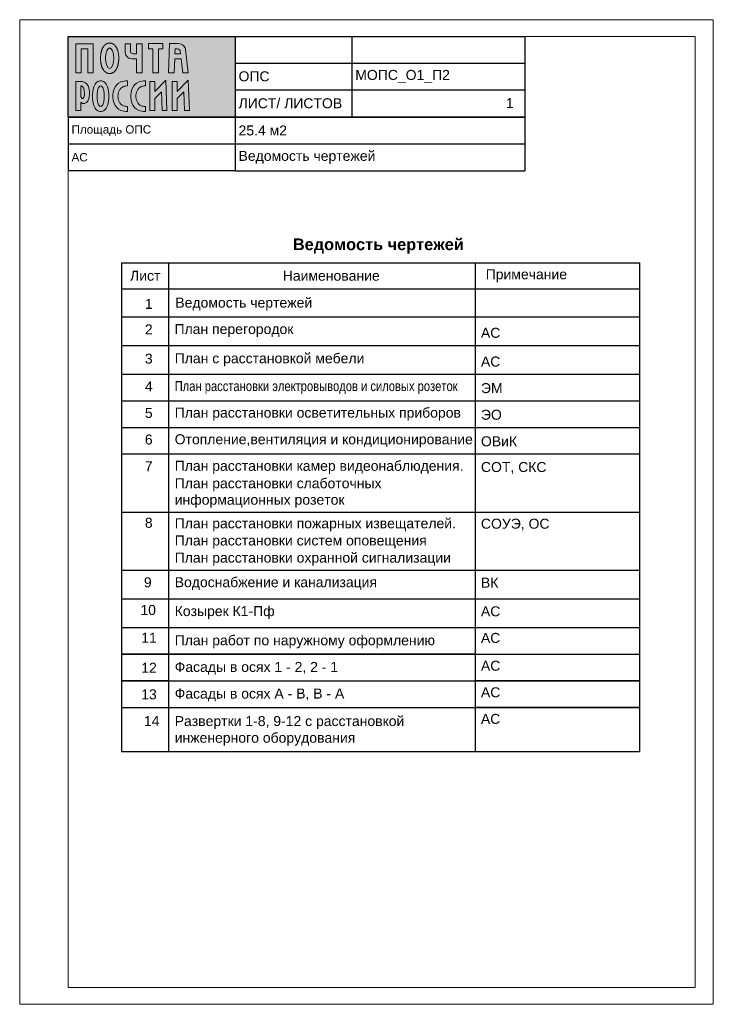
# Paper-space layout '01_Ведомость чертежей' of a CAD drawing. Header units: millimetres. Extents: x -2 to 207, y -5 to 291.
import ezdxf

# ---------------------------------------------------------------- set-up
doc = ezdxf.new("R2010")
doc.units = ezdxf.units.MM
doc.layers.get('Defpoints').update_dxf_attribs({"color": 30})
doc.layers.add('00_Оформление', color=7, linetype='Continuous')
doc.styles.add('AEP', font='arial.ttf')
doc.styles.get("Standard").update_dxf_attribs({"font": 'arial.ttf'})

# ---------------------------------------------------------------- blocks, each defined once
blk = doc.blocks.new('Логотип РОССИИ')
at = {"true_color": 0xffffff}
h = blk.add_hatch(color=7, dxfattribs=at)
h.dxf.hatch_style = 1
edge = h.paths.add_edge_path()
edge.add_spline(control_points=[(1.04, 1.74), (1.08, 1.7), (1.2, 1.6), (1.42, 1.5), (1.69, 1.48), (1.98, 1.51), (2.27, 1.7), (2.54, 2), (2.71, 2.48), (2.83, 3.01), (2.88, 3.58), (2.86, 4.17), (2.75, 4.72), (2.57, 5.19), (2.37, 5.54), (2.08, 5.82), (1.75, 6.01), (1.39, 6.11), (1.16, 6.12), (1.04, 6.12)], knot_values=[0, 0, 0, 0, 280.013258, 647.546835, 1006.12945, 1433.688498, 1883.351997, 2464.597252, 3157.759497, 4031.607782, 4816.066135, 5617.608148, 6589.292612, 7212.814858, 7773.360153, 8337.579041, 8922.756857, 9399.184301, 9930.673951, 9930.673951, 9930.673951, 9930.673951], degree=3, periodic=0)
edge.add_line((1.04, 6.12), (0, 6.12))
edge.add_line((0, 6.12), (0, 0))
edge.add_line((0, 0), (1.04, 0))
edge.add_line((1.04, 0), (1.04, 1.74))
edge = h.paths.add_edge_path(flags=16)
edge.add_spline(control_points=[(1.04, 5.2), (1.1, 5.19), (1.22, 5.19), (1.42, 5.07), (1.62, 4.8), (1.76, 4.33), (1.79, 3.78), (1.81, 3.28), (1.73, 2.93), (1.63, 2.7), (1.51, 2.58), (1.39, 2.52), (1.27, 2.57), (1.17, 2.7), (1.09, 2.89), (1.04, 3.12), (1.04, 3.29), (1.04, 3.36)], knot_values=[0, 0, 0, 0, 260.669706, 526.723962, 967.489, 1682.074348, 2623.159392, 3335.34165, 3819.243252, 4171.544208, 4404.512304, 4549.705845, 4705.045593, 4938.354364, 5227.468072, 5611.207627, 5943.791042, 5943.791042, 5943.791042, 5943.791042], degree=3, periodic=0)
edge.add_line((1.04, 3.36), (1.04, 5.2))
edge = h.paths.add_edge_path()
edge.add_spline(control_points=[(3.5, 3.03), (3.5, 2.36), (3.6, 1.3), (4.26, 0.05), (4.95, -0.19), (5.22, -0.19)], knot_values=[0, 0, 0, 0, 2896.665598, 4564.06095, 5759.766151, 5759.766151, 5759.766151, 5759.766151], degree=3, periodic=0)
edge.add_spline(control_points=[(5.22, -0.19), (5.5, -0.19), (6.18, 0.05), (6.85, 1.3), (6.94, 2.36), (6.94, 3.03)], knot_values=[0, 0, 0, 0, 1195.705201, 2863.100553, 5759.766151, 5759.766151, 5759.766151, 5759.766151], degree=3, periodic=0)
edge.add_spline(control_points=[(6.94, 3.03), (6.94, 3.71), (6.85, 4.77), (6.18, 6.01), (5.5, 6.26), (5.22, 6.26)], knot_values=[0, 0, 0, 0, 2896.665598, 4564.06095, 5759.766151, 5759.766151, 5759.766151, 5759.766151], degree=3, periodic=0)
edge.add_spline(control_points=[(5.22, 6.26), (4.95, 6.26), (4.26, 6.01), (3.6, 4.77), (3.5, 3.71), (3.5, 3.03)], knot_values=[0, 0, 0, 0, 1195.705201, 2863.100553, 5759.766151, 5759.766151, 5759.766151, 5759.766151], degree=3, periodic=0)
edge = h.paths.add_edge_path(flags=16)
edge.add_spline(control_points=[(4.49, 3.03), (4.49, 2.72), (4.5, 2.16), (4.65, 1.43), (4.96, 0.85), (5.22, 0.85)], knot_values=[0, 0, 0, 0, 1355.781218, 2331.982518, 3472.928893, 3472.928893, 3472.928893, 3472.928893], degree=3, periodic=0)
edge.add_spline(control_points=[(4.49, 3.03), (4.49, 3.35), (4.5, 3.91), (4.65, 4.64), (4.96, 5.22), (5.22, 5.22)], knot_values=[0, 0, 0, 0, 1355.781218, 2331.982518, 3472.928893, 3472.928893, 3472.928893, 3472.928893], degree=3, periodic=0)
edge.add_spline(control_points=[(5.22, 5.22), (5.49, 5.22), (5.8, 4.64), (5.94, 3.91), (5.96, 3.35), (5.96, 3.03)], knot_values=[0, 0, 0, 0, 1140.946375, 2117.147674, 3472.928893, 3472.928893, 3472.928893, 3472.928893], degree=3, periodic=0)
edge.add_spline(control_points=[(5.96, 3.03), (5.96, 2.72), (5.94, 2.16), (5.8, 1.43), (5.49, 0.85), (5.22, 0.85)], knot_values=[0, 0, 0, 0, 1355.781218, 2331.982518, 3472.928893, 3472.928893, 3472.928893, 3472.928893], degree=3, periodic=0)
edge = h.paths.add_edge_path()
edge.add_spline(control_points=[(7.8, 3.03), (7.8, 2.53), (7.91, 1.32), (9.17, -0.1), (10.38, -0.19), (10.85, -0.19)], knot_values=[0, 0, 0, 0, 2172.74382, 5162.414848, 7200.378944, 7200.378944, 7200.378944, 7200.378944], degree=3, periodic=0)
edge.add_line((10.85, -0.19), (10.85, 0.88))
edge.add_spline(control_points=[(10.85, 0.88), (10.57, 0.88), (9.84, 0.96), (8.99, 1.82), (8.87, 2.65), (8.87, 3.03)], knot_values=[0, 0, 0, 0, 1243.569788, 3044.57344, 4717.111772, 4717.111772, 4717.111772, 4717.111772], degree=3, periodic=0)
edge.add_spline(control_points=[(8.87, 3.03), (8.87, 3.42), (8.99, 4.25), (9.84, 5.11), (10.57, 5.19), (10.85, 5.19)], knot_values=[0, 0, 0, 0, 1672.538331, 3473.541984, 4717.111772, 4717.111772, 4717.111772, 4717.111772], degree=3, periodic=0)
edge.add_line((10.85, 5.19), (10.85, 6.26))
edge.add_spline(control_points=[(10.85, 6.26), (10.38, 6.26), (9.17, 6.17), (7.91, 4.75), (7.8, 3.54), (7.8, 3.03)], knot_values=[0, 0, 0, 0, 2037.964096, 5027.635125, 7200.378944, 7200.378944, 7200.378944, 7200.378944], degree=3, periodic=0)
edge = h.paths.add_edge_path()
edge.add_spline(control_points=[(12.65, 3.03), (12.65, 2.65), (12.76, 1.82), (13.62, 0.96), (14.34, 0.88), (14.63, 0.88)], knot_values=[0, 0, 0, 0, 1672.538331, 3473.541984, 4717.111772, 4717.111772, 4717.111772, 4717.111772], degree=3, periodic=0)
edge.add_spline(control_points=[(12.65, 3.03), (12.65, 3.42), (12.76, 4.25), (13.62, 5.11), (14.34, 5.19), (14.63, 5.19)], knot_values=[0, 0, 0, 0, 1672.538331, 3473.541984, 4717.111772, 4717.111772, 4717.111772, 4717.111772], degree=3, periodic=0)
edge.add_line((14.63, 5.19), (14.63, 6.26))
edge.add_spline(control_points=[(14.63, 6.26), (14.16, 6.26), (12.95, 6.17), (11.69, 4.75), (11.58, 3.54), (11.58, 3.03)], knot_values=[0, 0, 0, 0, 2037.964096, 5027.635125, 7200.378944, 7200.378944, 7200.378944, 7200.378944], degree=3, periodic=0)
edge.add_spline(control_points=[(11.58, 3.03), (11.58, 2.53), (11.69, 1.32), (12.95, -0.1), (14.16, -0.19), (14.63, -0.19)], knot_values=[0, 0, 0, 0, 2172.74382, 5162.414848, 7200.378944, 7200.378944, 7200.378944, 7200.378944], degree=3, periodic=0)
edge.add_line((14.63, -0.19), (14.63, 0.88))
h.paths.add_polyline_path([(15.58, 6.12), (15.58, 0), (16.63, 0), (16.63, 2.56), (18, 3.96), (18.14, 0), (19.18, 0), (18.95, 6.42), (16.63, 4.04), (16.63, 6.12)])
h.paths.add_polyline_path([(20.31, 0), (21.35, 0), (21.35, 2.56), (22.72, 3.96), (22.86, 0), (23.9, 0), (23.67, 6.42), (21.35, 4.04), (21.35, 6.12), (20.31, 6.12)])
at = {"layer": 'Defpoints', "lineweight": 0}
for points in [[(10.85, 5.19), (10.85, 6.26)], [(14.63, 5.19), (14.63, 6.26)], [(1.04, 6.12), (0, 6.12)], [(0, 6.12), (0, 0)], [(1.04, 5.2), (1.04, 3.36)], [(0, 0), (1.04, 0)], [(1.04, 0), (1.04, 1.74)], [(10.85, -0.19), (10.85, 0.88)], [(14.63, -0.19), (14.63, 0.88)]]:
    blk.add_lwpolyline(points, dxfattribs=at)
for points in [[(15.58, 6.12), (15.58, 0), (16.63, 0), (16.63, 2.56), (18, 3.96), (18.14, 0), (19.18, 0), (18.95, 6.42), (16.63, 4.04), (16.63, 6.12), (15.58, 6.12)], [(20.31, 6.12), (20.31, 0), (21.35, 0), (21.35, 2.56), (22.72, 3.96), (22.86, 0), (23.9, 0), (23.67, 6.42), (21.35, 4.04), (21.35, 6.12), (20.31, 6.12)]]:
    blk.add_lwpolyline(points, close=True, dxfattribs=at)
for points, knots in [([(5.22, 6.26), (4.95, 6.26), (4.26, 6.01), (3.6, 4.77), (3.5, 3.71), (3.5, 3.03)], [0, 0, 0, 0, 1195.705201, 2863.100553, 5759.766151, 5759.766151, 5759.766151, 5759.766151]), ([(6.94, 3.03), (6.94, 3.71), (6.85, 4.77), (6.18, 6.01), (5.5, 6.26), (5.22, 6.26)], [0, 0, 0, 0, 2896.665598, 4564.06095, 5759.766151, 5759.766151, 5759.766151, 5759.766151]), ([(10.85, 6.26), (10.38, 6.26), (9.17, 6.17), (7.91, 4.75), (7.8, 3.54), (7.8, 3.03)], [0, 0, 0, 0, 2037.964096, 5027.635125, 7200.378944, 7200.378944, 7200.378944, 7200.378944]), ([(14.63, 6.26), (14.16, 6.26), (12.95, 6.17), (11.69, 4.75), (11.58, 3.54), (11.58, 3.03)], [0, 0, 0, 0, 2037.964096, 5027.635125, 7200.378944, 7200.378944, 7200.378944, 7200.378944]), ([(1.04, 1.74), (1.08, 1.7), (1.2, 1.6), (1.42, 1.5), (1.69, 1.48), (1.98, 1.51), (2.27, 1.7), (2.54, 2), (2.71, 2.48), (2.83, 3.01), (2.88, 3.58), (2.86, 4.17), (2.75, 4.72), (2.57, 5.19), (2.37, 5.54), (2.08, 5.82), (1.75, 6.01), (1.39, 6.11), (1.16, 6.12), (1.04, 6.12)], [0, 0, 0, 0, 280.013258, 647.546835, 1006.12945, 1433.688498, 1883.351997, 2464.597252, 3157.759497, 4031.607782, 4816.066135, 5617.608148, 6589.292612, 7212.814858, 7773.360153, 8337.579041, 8922.756857, 9399.184301, 9930.673951, 9930.673951, 9930.673951, 9930.673951]), ([(1.04, 3.36), (1.04, 3.29), (1.04, 3.12), (1.09, 2.89), (1.17, 2.7), (1.27, 2.57), (1.39, 2.52), (1.51, 2.58), (1.63, 2.7), (1.73, 2.93), (1.81, 3.28), (1.79, 3.78), (1.76, 4.33), (1.62, 4.8), (1.42, 5.07), (1.22, 5.19), (1.1, 5.19), (1.04, 5.2)], [0, 0, 0, 0, 332.583415, 716.32297, 1005.436678, 1238.745449, 1394.085197, 1539.278738, 1772.246834, 2124.54779, 2608.449392, 3320.63165, 4261.716694, 4976.302042, 5417.06708, 5683.121336, 5943.791042, 5943.791042, 5943.791042, 5943.791042]), ([(4.49, 3.03), (4.49, 3.35), (4.5, 3.91), (4.65, 4.64), (4.96, 5.22), (5.22, 5.22)], [0, 0, 0, 0, 1355.781218, 2331.982518, 3472.928893, 3472.928893, 3472.928893, 3472.928893]), ([(5.22, 5.22), (5.49, 5.22), (5.8, 4.64), (5.94, 3.91), (5.96, 3.35), (5.96, 3.03)], [0, 0, 0, 0, 1140.946375, 2117.147674, 3472.928893, 3472.928893, 3472.928893, 3472.928893]), ([(8.87, 3.03), (8.87, 3.42), (8.99, 4.25), (9.84, 5.11), (10.57, 5.19), (10.85, 5.19)], [0, 0, 0, 0, 1672.538331, 3473.541984, 4717.111772, 4717.111772, 4717.111772, 4717.111772]), ([(12.65, 3.03), (12.65, 3.42), (12.76, 4.25), (13.62, 5.11), (14.34, 5.19), (14.63, 5.19)], [0, 0, 0, 0, 1672.538331, 3473.541984, 4717.111772, 4717.111772, 4717.111772, 4717.111772]), ([(3.5, 3.03), (3.5, 2.36), (3.6, 1.3), (4.26, 0.05), (4.95, -0.19), (5.22, -0.19)], [0, 0, 0, 0, 2896.665598, 4564.06095, 5759.766151, 5759.766151, 5759.766151, 5759.766151]), ([(5.22, 0.85), (4.96, 0.85), (4.65, 1.43), (4.5, 2.16), (4.49, 2.72), (4.49, 3.03)], [0, 0, 0, 0, 1140.946375, 2117.147674, 3472.928893, 3472.928893, 3472.928893, 3472.928893]), ([(5.22, -0.19), (5.5, -0.19), (6.18, 0.05), (6.85, 1.3), (6.94, 2.36), (6.94, 3.03)], [0, 0, 0, 0, 1195.705201, 2863.100553, 5759.766151, 5759.766151, 5759.766151, 5759.766151]), ([(5.96, 3.03), (5.96, 2.72), (5.94, 2.16), (5.8, 1.43), (5.49, 0.85), (5.22, 0.85)], [0, 0, 0, 0, 1355.781218, 2331.982518, 3472.928893, 3472.928893, 3472.928893, 3472.928893]), ([(7.8, 3.03), (7.8, 2.53), (7.91, 1.32), (9.17, -0.1), (10.38, -0.19), (10.85, -0.19)], [0, 0, 0, 0, 2172.74382, 5162.414848, 7200.378944, 7200.378944, 7200.378944, 7200.378944]), ([(10.85, 0.88), (10.57, 0.88), (9.84, 0.96), (8.99, 1.82), (8.87, 2.65), (8.87, 3.03)], [0, 0, 0, 0, 1243.569788, 3044.57344, 4717.111772, 4717.111772, 4717.111772, 4717.111772]), ([(11.58, 3.03), (11.58, 2.53), (11.69, 1.32), (12.95, -0.1), (14.16, -0.19), (14.63, -0.19)], [0, 0, 0, 0, 2172.74382, 5162.414848, 7200.378944, 7200.378944, 7200.378944, 7200.378944]), ([(14.63, 0.88), (14.34, 0.88), (13.62, 0.96), (12.76, 1.82), (12.65, 2.65), (12.65, 3.03)], [0, 0, 0, 0, 1243.569788, 3044.57344, 4717.111772, 4717.111772, 4717.111772, 4717.111772])]:
    blk.add_open_spline(points, degree=3, knots=knots, dxfattribs=at)
blk = doc.blocks.new('Логотип ПОЧТА')
at = {"true_color": 0xffffff}
h = blk.add_hatch(color=7, dxfattribs=at)
h.dxf.hatch_style = 1
h.paths.add_polyline_path([(3.62, 6.16), (0, 6.16), (0, 0), (1.11, 0), (1.11, 5.09), (2.51, 5.09), (2.51, 0), (3.62, 0)])
edge = h.paths.add_edge_path()
edge.add_spline(control_points=[(7.11, 6.31), (7.08, 6.31), (7.05, 6.3), (7, 6.3), (6.97, 6.3), (6.91, 6.29), (6.88, 6.29), (6.82, 6.28), (6.8, 6.27), (6.74, 6.26), (6.71, 6.25), (6.66, 6.23), (6.63, 6.22), (6.58, 6.2), (6.56, 6.19), (6.51, 6.17), (6.48, 6.16), (6.44, 6.13), (6.41, 6.12), (6.37, 6.1), (6.35, 6.08), (6.31, 6.06), (6.29, 6.04), (6.25, 6.01), (6.23, 6), (6.19, 5.97), (6.17, 5.95), (6.14, 5.92), (6.12, 5.91), (6.08, 5.87), (6.05, 5.85), (6.01, 5.8), (5.99, 5.78), (5.95, 5.74), (5.93, 5.71), (5.89, 5.67), (5.87, 5.64), (5.84, 5.59), (5.82, 5.57), (5.79, 5.52), (5.77, 5.5), (5.74, 5.45), (5.73, 5.42), (5.7, 5.38), (5.68, 5.35), (5.65, 5.29), (5.63, 5.25), (5.6, 5.18), (5.58, 5.14), (5.55, 5.07), (5.53, 5.03), (5.5, 4.96), (5.49, 4.92), (5.46, 4.84), (5.45, 4.81), (5.42, 4.73), (5.41, 4.69), (5.39, 4.61), (5.38, 4.57), (5.35, 4.47), (5.34, 4.41), (5.31, 4.3), (5.3, 4.24), (5.28, 4.12), (5.27, 4.06), (5.25, 3.93), (5.24, 3.87), (5.23, 3.75), (5.22, 3.69), (5.21, 3.53), (5.2, 3.43), (5.2, 3.24), (5.19, 3.15), (5.2, 2.95), (5.2, 2.86), (5.21, 2.66), (5.22, 2.57), (5.23, 2.4), (5.24, 2.32), (5.26, 2.17), (5.27, 2.09), (5.3, 1.94), (5.32, 1.87), (5.35, 1.74), (5.36, 1.68), (5.39, 1.57), (5.4, 1.51), (5.44, 1.4), (5.46, 1.35), (5.49, 1.25), (5.51, 1.21), (5.54, 1.12), (5.56, 1.08), (5.6, 1), (5.62, 0.95), (5.66, 0.88), (5.67, 0.84), (5.71, 0.78), (5.73, 0.74), (5.77, 0.67), (5.8, 0.64), (5.84, 0.57), (5.87, 0.54), (5.91, 0.48), (5.93, 0.46), (5.98, 0.41), (6, 0.38), (6.05, 0.33), (6.07, 0.31), (6.13, 0.26), (6.15, 0.24), (6.2, 0.19), (6.23, 0.17), (6.28, 0.14), (6.3, 0.12), (6.36, 0.09), (6.38, 0.07), (6.44, 0.04), (6.47, 0.02), (6.53, 0), (6.56, -0.02), (6.62, -0.04), (6.65, -0.05), (6.7, -0.07), (6.73, -0.08), (6.79, -0.09), (6.82, -0.1), (6.87, -0.11), (6.9, -0.11), (6.96, -0.12), (7, -0.13), (7.06, -0.13), (7.09, -0.13), (7.15, -0.13), (7.18, -0.13), (7.24, -0.12), (7.27, -0.12), (7.33, -0.11), (7.36, -0.11), (7.42, -0.1), (7.45, -0.09), (7.51, -0.07), (7.53, -0.07), (7.59, -0.05), (7.62, -0.04), (7.67, -0.02), (7.69, 0), (7.74, 0.02), (7.77, 0.03), (7.82, 0.06), (7.84, 0.07), (7.89, 0.1), (7.91, 0.11), (7.95, 0.14), (7.97, 0.16), (8.01, 0.19), (8.03, 0.2), (8.07, 0.23), (8.09, 0.25), (8.12, 0.28), (8.14, 0.3), (8.17, 0.33), (8.19, 0.35), (8.23, 0.39), (8.25, 0.41), (8.29, 0.46), (8.32, 0.49), (8.35, 0.54), (8.37, 0.56), (8.41, 0.61), (8.43, 0.64), (8.46, 0.69), (8.48, 0.72), (8.51, 0.77), (8.52, 0.79), (8.55, 0.85), (8.57, 0.87), (8.59, 0.93), (8.61, 0.96), (8.64, 1.02), (8.66, 1.06), (8.69, 1.14), (8.71, 1.18), (8.74, 1.26), (8.75, 1.3), (8.78, 1.38), (8.79, 1.43), (8.82, 1.51), (8.83, 1.55), (8.85, 1.64), (8.87, 1.68), (8.89, 1.77), (8.9, 1.81), (8.92, 1.92), (8.93, 1.98), (8.95, 2.12), (8.96, 2.18), (8.98, 2.31), (8.99, 2.38), (9, 2.52), (9.01, 2.58), (9.02, 2.72), (9.02, 2.79), (9.03, 3), (9.03, 3.14), (9.02, 3.37), (9.02, 3.46), (9.01, 3.65), (9, 3.74), (8.98, 3.91), (8.97, 3.98), (8.94, 4.12), (8.93, 4.19), (8.9, 4.34), (8.89, 4.4), (8.86, 4.53), (8.84, 4.58), (8.81, 4.69), (8.8, 4.74), (8.76, 4.85), (8.74, 4.9), (8.71, 4.99), (8.69, 5.03), (8.66, 5.12), (8.64, 5.16), (8.6, 5.24), (8.58, 5.28), (8.54, 5.36), (8.51, 5.4), (8.47, 5.47), (8.45, 5.5), (8.41, 5.56), (8.39, 5.59), (8.35, 5.65), (8.32, 5.68), (8.28, 5.74), (8.25, 5.77), (8.2, 5.82), (8.18, 5.84), (8.13, 5.89), (8.11, 5.91), (8.06, 5.95), (8.03, 5.97), (7.98, 6.01), (7.95, 6.03), (7.9, 6.07), (7.87, 6.09), (7.82, 6.12), (7.79, 6.13), (7.74, 6.16), (7.71, 6.17), (7.66, 6.2), (7.63, 6.21), (7.57, 6.23), (7.53, 6.24), (7.47, 6.26), (7.44, 6.27), (7.37, 6.28), (7.34, 6.29), (7.27, 6.3), (7.24, 6.3), (7.17, 6.3), (7.14, 6.31), (7.11, 6.31)], knot_values=[0, 0, 0, 0, 0.025247, 0.025247, 0.050494, 0.050494, 0.07574, 0.07574, 0.100987, 0.100987, 0.126234, 0.126234, 0.151481, 0.151481, 0.176727, 0.176727, 0.201974, 0.201974, 0.227221, 0.227221, 0.252468, 0.252468, 0.277715, 0.277715, 0.302961, 0.302961, 0.328208, 0.328208, 0.353455, 0.353455, 0.389167, 0.389167, 0.42488, 0.42488, 0.460593, 0.460593, 0.496305, 0.496305, 0.532018, 0.532018, 0.56773, 0.56773, 0.603443, 0.603443, 0.639155, 0.639155, 0.690174, 0.690174, 0.741194, 0.741194, 0.792213, 0.792213, 0.843232, 0.843232, 0.894251, 0.894251, 0.94527, 0.94527, 0.996289, 0.996289, 1.069483, 1.069483, 1.142678, 1.142678, 1.215873, 1.215873, 1.289068, 1.289068, 1.362262, 1.362262, 1.474075, 1.474075, 1.585887, 1.585887, 1.697699, 1.697699, 1.809511, 1.809511, 1.900794, 1.900794, 1.992076, 1.992076, 2.083359, 2.083359, 2.154435, 2.154435, 2.225512, 2.225512, 2.296589, 2.296589, 2.355204, 2.355204, 2.41382, 2.41382, 2.472436, 2.472436, 2.521678, 2.521678, 2.570921, 2.570921, 2.620163, 2.620163, 2.669405, 2.669405, 2.70876, 2.70876, 2.748116, 2.748116, 2.787471, 2.787471, 2.826826, 2.826826, 2.858424, 2.858424, 2.890023, 2.890023, 2.921621, 2.921621, 2.953219, 2.953219, 2.984818, 2.984818, 3.011198, 3.011198, 3.037579, 3.037579, 3.06396, 3.06396, 3.09034, 3.09034, 3.116721, 3.116721, 3.143101, 3.143101, 3.169482, 3.169482, 3.195862, 3.195862, 3.222243, 3.222243, 3.248624, 3.248624, 3.275004, 3.275004, 3.301385, 3.301385, 3.327765, 3.327765, 3.354146, 3.354146, 3.380527, 3.380527, 3.406907, 3.406907, 3.433288, 3.433288, 3.459668, 3.459668, 3.486049, 3.486049, 3.512429, 3.512429, 3.53881, 3.53881, 3.576879, 3.576879, 3.614948, 3.614948, 3.653016, 3.653016, 3.691085, 3.691085, 3.729154, 3.729154, 3.767223, 3.767223, 3.805292, 3.805292, 3.84336, 3.84336, 3.897927, 3.897927, 3.952493, 3.952493, 4.007059, 4.007059, 4.061626, 4.061626, 4.116192, 4.116192, 4.170759, 4.170759, 4.225325, 4.225325, 4.304922, 4.304922, 4.384519, 4.384519, 4.464116, 4.464116, 4.543713, 4.543713, 4.62331, 4.62331, 4.784815, 4.784815, 4.894186, 4.894186, 5.003558, 5.003558, 5.090181, 5.090181, 5.176805, 5.176805, 5.263428, 5.263428, 5.332175, 5.332175, 5.400922, 5.400922, 5.469669, 5.469669, 5.526543, 5.526543, 5.583417, 5.583417, 5.640291, 5.640291, 5.697165, 5.697165, 5.742144, 5.742144, 5.787123, 5.787123, 5.832102, 5.832102, 5.877081, 5.877081, 5.913117, 5.913117, 5.949153, 5.949153, 5.985189, 5.985189, 6.021225, 6.021225, 6.050606, 6.050606, 6.079987, 6.079987, 6.109368, 6.109368, 6.138749, 6.138749, 6.16813, 6.16813, 6.197512, 6.197512, 6.226893, 6.226893, 6.256274, 6.256274, 6.283185, 6.283185, 6.283185, 6.283185], degree=3, periodic=0)
edge = h.paths.add_edge_path(flags=16)
edge.add_ellipse((7.11, 3.09), major_axis=(0, 2.17), ratio=0.400376, start_angle=0, end_angle=360)
edge = h.paths.add_edge_path()
edge.add_spline(control_points=[(10.38, 4.21), (10.38, 3.58), (11.17, 2.95), (11.8, 2.95)], knot_values=[0, 0, 0, 0, 2723.022302, 2723.022302, 2723.022302, 2723.022302], degree=3, periodic=0)
edge.add_line((11.8, 2.95), (12.79, 2.95))
edge.add_line((12.79, 2.95), (12.79, 0))
edge.add_line((12.79, 0), (13.94, 0))
edge.add_line((13.94, 0), (13.94, 6.16))
edge.add_line((13.94, 6.16), (12.79, 6.16))
edge.add_line((12.79, 6.16), (12.79, 4.03))
edge.add_line((12.79, 4.03), (11.76, 4.03))
edge.add_spline(control_points=[(12.04, 4.03), (11.82, 4.03), (11.49, 4.2), (11.49, 4.43)], knot_values=[0, 0, 0, 0, 982.920881, 982.920881, 982.920881, 982.920881], degree=3, periodic=0)
edge.add_line((11.49, 4.43), (11.49, 6.16))
edge.add_line((11.49, 6.16), (10.38, 6.16))
edge.add_line((10.38, 6.16), (10.38, 4.21))
h.paths.add_polyline_path([(16.22, 0), (17.37, 0), (17.37, 5.1), (18.31, 5.1), (18.31, 6.17), (15.28, 6.17), (15.28, 5.1), (16.22, 5.1)])
edge = h.paths.add_edge_path()
edge.add_line((20.81, 3), (22.15, 3))
edge.add_line((22.15, 3), (22.5, -0.01))
edge.add_line((22.5, -0.01), (23.67, -0.01))
edge.add_line((23.67, -0.01), (23.1, 4.93))
edge.add_spline(control_points=[(23.1, 4.93), (23.07, 5.24), (22.72, 5.92), (21.99, 6.17), (21.61, 6.17)], knot_values=[0, 0, 0, 0, 1351.591038, 3001.244562, 3001.244562, 3001.244562, 3001.244562], degree=3, periodic=0)
edge.add_line((21.61, 6.17), (19.74, 6.17))
edge.add_line((19.74, 6.17), (19.54, 0))
edge.add_line((19.54, 0), (20.71, 0))
edge.add_line((20.71, 0), (20.81, 3))
edge = h.paths.add_edge_path(flags=16)
edge.add_line((20.84, 4.04), (20.88, 5.1))
edge.add_line((20.88, 5.1), (21.69, 5.1))
edge.add_spline(control_points=[(21.33, 5.1), (21.51, 5.1), (22.02, 4.88), (22, 4.33), (22.03, 4.04)], knot_values=[0, 0, 0, 0, 791.759475, 2023.85491, 2023.85491, 2023.85491, 2023.85491], degree=3, periodic=0)
edge.add_line((22.03, 4.04), (20.84, 4.04))
at = {"layer": 'Defpoints', "lineweight": 0}
for points in [[(3.62, 6.16), (0, 6.16), (0, 0), (1.11, 0), (1.11, 5.09), (2.51, 5.09), (2.51, 0), (3.62, 0), (3.62, 6.16)], [(18.31, 6.17), (15.28, 6.17), (15.28, 5.1), (16.22, 5.1), (16.22, 0), (17.37, 0), (17.37, 5.1), (18.31, 5.1), (18.31, 6.17)]]:
    blk.add_lwpolyline(points, close=True, dxfattribs=at)
for points in [[(11.49, 6.16), (10.38, 6.16)], [(10.38, 6.16), (10.38, 4.21)], [(11.49, 4.43), (11.49, 6.16)], [(13.94, 6.16), (12.79, 6.16)], [(12.79, 6.16), (12.79, 4.03)], [(13.94, 0), (13.94, 6.16)], [(19.74, 6.17), (19.54, 0)], [(21.61, 6.17), (19.74, 6.17)], [(20.84, 4.04), (20.88, 5.1)], [(20.88, 5.1), (21.33, 5.1)], [(23.67, -0.01), (23.1, 4.93)], [(11.8, 2.95), (12.79, 2.95)], [(12.79, 4.03), (12.04, 4.03)], [(12.79, 2.95), (12.79, 0)], [(20.71, 0), (20.81, 3)], [(20.81, 3), (22.15, 3)], [(22.03, 4.04), (20.84, 4.04)], [(22.15, 3), (22.5, -0.01)], [(12.79, 0), (13.94, 0)], [(19.54, 0), (20.71, 0)], [(22.5, -0.01), (23.67, -0.01)]]:
    blk.add_lwpolyline(points, dxfattribs=at)
blk.add_ellipse((7.11, 3.09), major_axis=(0, 2.17), ratio=0.400376, dxfattribs=at)
for points, knots in [([(7.11, 6.31), (7.08, 6.31), (7.05, 6.3), (7, 6.3), (6.97, 6.3), (6.91, 6.29), (6.88, 6.29), (6.82, 6.28), (6.8, 6.27), (6.74, 6.26), (6.71, 6.25), (6.66, 6.23), (6.63, 6.22), (6.58, 6.2), (6.56, 6.19), (6.51, 6.17), (6.48, 6.16), (6.44, 6.13), (6.41, 6.12), (6.37, 6.1), (6.35, 6.08), (6.31, 6.06), (6.29, 6.04), (6.25, 6.01), (6.23, 6), (6.19, 5.97), (6.17, 5.95), (6.14, 5.92), (6.12, 5.91), (6.08, 5.87), (6.05, 5.85), (6.01, 5.8), (5.99, 5.78), (5.95, 5.74), (5.93, 5.71), (5.89, 5.67), (5.87, 5.64), (5.84, 5.59), (5.82, 5.57), (5.79, 5.52), (5.77, 5.5), (5.74, 5.45), (5.73, 5.42), (5.7, 5.38), (5.68, 5.35), (5.65, 5.29), (5.63, 5.25), (5.6, 5.18), (5.58, 5.14), (5.55, 5.07), (5.53, 5.03), (5.5, 4.96), (5.49, 4.92), (5.46, 4.84), (5.45, 4.81), (5.42, 4.73), (5.41, 4.69), (5.39, 4.61), (5.38, 4.57), (5.35, 4.47), (5.34, 4.41), (5.31, 4.3), (5.3, 4.24), (5.28, 4.12), (5.27, 4.06), (5.25, 3.93), (5.24, 3.87), (5.23, 3.75), (5.22, 3.69), (5.21, 3.53), (5.2, 3.43), (5.2, 3.24), (5.19, 3.15), (5.2, 2.95), (5.2, 2.86), (5.21, 2.66), (5.22, 2.57), (5.23, 2.4), (5.24, 2.32), (5.26, 2.17), (5.27, 2.09), (5.3, 1.94), (5.32, 1.87), (5.35, 1.74), (5.36, 1.68), (5.39, 1.57), (5.4, 1.51), (5.44, 1.4), (5.46, 1.35), (5.49, 1.25), (5.51, 1.21), (5.54, 1.12), (5.56, 1.08), (5.6, 1), (5.62, 0.95), (5.66, 0.88), (5.67, 0.84), (5.71, 0.78), (5.73, 0.74), (5.77, 0.67), (5.8, 0.64), (5.84, 0.57), (5.87, 0.54), (5.91, 0.48), (5.93, 0.46), (5.98, 0.41), (6, 0.38), (6.05, 0.33), (6.07, 0.31), (6.13, 0.26), (6.15, 0.24), (6.2, 0.19), (6.23, 0.17), (6.28, 0.14), (6.3, 0.12), (6.36, 0.09), (6.38, 0.07), (6.44, 0.04), (6.47, 0.02), (6.53, 0), (6.56, -0.02), (6.62, -0.04), (6.65, -0.05), (6.7, -0.07), (6.73, -0.08), (6.79, -0.09), (6.82, -0.1), (6.87, -0.11), (6.9, -0.11), (6.96, -0.12), (7, -0.13), (7.06, -0.13), (7.09, -0.13), (7.15, -0.13), (7.18, -0.13), (7.24, -0.12), (7.27, -0.12), (7.33, -0.11), (7.36, -0.11), (7.42, -0.1), (7.45, -0.09), (7.51, -0.07), (7.53, -0.07), (7.59, -0.05), (7.62, -0.04), (7.67, -0.02), (7.69, 0), (7.74, 0.02), (7.77, 0.03), (7.82, 0.06), (7.84, 0.07), (7.89, 0.1), (7.91, 0.11), (7.95, 0.14), (7.97, 0.16), (8.01, 0.19), (8.03, 0.2), (8.07, 0.23), (8.09, 0.25), (8.12, 0.28), (8.14, 0.3), (8.17, 0.33), (8.19, 0.35), (8.23, 0.39), (8.25, 0.41), (8.29, 0.46), (8.32, 0.49), (8.35, 0.54), (8.37, 0.56), (8.41, 0.61), (8.43, 0.64), (8.46, 0.69), (8.48, 0.72), (8.51, 0.77), (8.52, 0.79), (8.55, 0.85), (8.57, 0.87), (8.59, 0.93), (8.61, 0.96), (8.64, 1.02), (8.66, 1.06), (8.69, 1.14), (8.71, 1.18), (8.74, 1.26), (8.75, 1.3), (8.78, 1.38), (8.79, 1.43), (8.82, 1.51), (8.83, 1.55), (8.85, 1.64), (8.87, 1.68), (8.89, 1.77), (8.9, 1.81), (8.92, 1.92), (8.93, 1.98), (8.95, 2.12), (8.96, 2.18), (8.98, 2.31), (8.99, 2.38), (9, 2.52), (9.01, 2.58), (9.02, 2.72), (9.02, 2.79), (9.03, 3), (9.03, 3.14), (9.02, 3.37), (9.02, 3.46), (9.01, 3.65), (9, 3.74), (8.98, 3.91), (8.97, 3.98), (8.94, 4.12), (8.93, 4.19), (8.9, 4.34), (8.89, 4.4), (8.86, 4.53), (8.84, 4.58), (8.81, 4.69), (8.8, 4.74), (8.76, 4.85), (8.74, 4.9), (8.71, 4.99), (8.69, 5.03), (8.66, 5.12), (8.64, 5.16), (8.6, 5.24), (8.58, 5.28), (8.54, 5.36), (8.51, 5.4), (8.47, 5.47), (8.45, 5.5), (8.41, 5.56), (8.39, 5.59), (8.35, 5.65), (8.32, 5.68), (8.28, 5.74), (8.25, 5.77), (8.2, 5.82), (8.18, 5.84), (8.13, 5.89), (8.11, 5.91), (8.06, 5.95), (8.03, 5.97), (7.98, 6.01), (7.95, 6.03), (7.9, 6.07), (7.87, 6.09), (7.82, 6.12), (7.79, 6.13), (7.74, 6.16), (7.71, 6.17), (7.66, 6.2), (7.63, 6.21), (7.57, 6.23), (7.53, 6.24), (7.47, 6.26), (7.44, 6.27), (7.37, 6.28), (7.34, 6.29), (7.27, 6.3), (7.24, 6.3), (7.17, 6.3), (7.14, 6.31), (7.11, 6.31)], [0, 0, 0, 0, 0.025247, 0.025247, 0.050494, 0.050494, 0.07574, 0.07574, 0.100987, 0.100987, 0.126234, 0.126234, 0.151481, 0.151481, 0.176727, 0.176727, 0.201974, 0.201974, 0.227221, 0.227221, 0.252468, 0.252468, 0.277715, 0.277715, 0.302961, 0.302961, 0.328208, 0.328208, 0.353455, 0.353455, 0.389167, 0.389167, 0.42488, 0.42488, 0.460593, 0.460593, 0.496305, 0.496305, 0.532018, 0.532018, 0.56773, 0.56773, 0.603443, 0.603443, 0.639155, 0.639155, 0.690174, 0.690174, 0.741194, 0.741194, 0.792213, 0.792213, 0.843232, 0.843232, 0.894251, 0.894251, 0.94527, 0.94527, 0.996289, 0.996289, 1.069483, 1.069483, 1.142678, 1.142678, 1.215873, 1.215873, 1.289068, 1.289068, 1.362262, 1.362262, 1.474075, 1.474075, 1.585887, 1.585887, 1.697699, 1.697699, 1.809511, 1.809511, 1.900794, 1.900794, 1.992076, 1.992076, 2.083359, 2.083359, 2.154435, 2.154435, 2.225512, 2.225512, 2.296589, 2.296589, 2.355204, 2.355204, 2.41382, 2.41382, 2.472436, 2.472436, 2.521678, 2.521678, 2.570921, 2.570921, 2.620163, 2.620163, 2.669405, 2.669405, 2.70876, 2.70876, 2.748116, 2.748116, 2.787471, 2.787471, 2.826826, 2.826826, 2.858424, 2.858424, 2.890023, 2.890023, 2.921621, 2.921621, 2.953219, 2.953219, 2.984818, 2.984818, 3.011198, 3.011198, 3.037579, 3.037579, 3.06396, 3.06396, 3.09034, 3.09034, 3.116721, 3.116721, 3.143101, 3.143101, 3.169482, 3.169482, 3.195862, 3.195862, 3.222243, 3.222243, 3.248624, 3.248624, 3.275004, 3.275004, 3.301385, 3.301385, 3.327765, 3.327765, 3.354146, 3.354146, 3.380527, 3.380527, 3.406907, 3.406907, 3.433288, 3.433288, 3.459668, 3.459668, 3.486049, 3.486049, 3.512429, 3.512429, 3.53881, 3.53881, 3.576879, 3.576879, 3.614948, 3.614948, 3.653016, 3.653016, 3.691085, 3.691085, 3.729154, 3.729154, 3.767223, 3.767223, 3.805292, 3.805292, 3.84336, 3.84336, 3.897927, 3.897927, 3.952493, 3.952493, 4.007059, 4.007059, 4.061626, 4.061626, 4.116192, 4.116192, 4.170759, 4.170759, 4.225325, 4.225325, 4.304922, 4.304922, 4.384519, 4.384519, 4.464116, 4.464116, 4.543713, 4.543713, 4.62331, 4.62331, 4.784815, 4.784815, 4.894186, 4.894186, 5.003558, 5.003558, 5.090181, 5.090181, 5.176805, 5.176805, 5.263428, 5.263428, 5.332175, 5.332175, 5.400922, 5.400922, 5.469669, 5.469669, 5.526543, 5.526543, 5.583417, 5.583417, 5.640291, 5.640291, 5.697165, 5.697165, 5.742144, 5.742144, 5.787123, 5.787123, 5.832102, 5.832102, 5.877081, 5.877081, 5.913117, 5.913117, 5.949153, 5.949153, 5.985189, 5.985189, 6.021225, 6.021225, 6.050606, 6.050606, 6.079987, 6.079987, 6.109368, 6.109368, 6.138749, 6.138749, 6.16813, 6.16813, 6.197512, 6.197512, 6.226893, 6.226893, 6.256274, 6.256274, 6.283185, 6.283185, 6.283185, 6.283185]), ([(21.33, 5.1), (21.51, 5.1), (22.02, 4.88), (22, 4.33), (22.03, 4.04)], [0, 0, 0, 0, 791.759475, 2023.85491, 2023.85491, 2023.85491, 2023.85491]), ([(23.1, 4.93), (23.07, 5.24), (22.72, 5.92), (21.99, 6.17), (21.61, 6.17)], [0, 0, 0, 0, 1351.591038, 3001.244562, 3001.244562, 3001.244562, 3001.244562])]:
    blk.add_open_spline(points, degree=3, knots=knots, dxfattribs=at)
for points in [[(10.38, 4.21), (10.38, 3.58), (11.17, 2.95), (11.8, 2.95)], [(12.04, 4.03), (11.82, 4.03), (11.49, 4.2), (11.49, 4.43)]]:
    blk.add_open_spline(points, degree=3, dxfattribs=at)
blk = doc.blocks.new('Герб + логотип')
at = {"lineweight": 0}
h = blk.add_hatch(color=146, dxfattribs=at)
h.dxf.hatch_style = 1
h.paths.add_polyline_path([(2.93, -2.93), (36.32, -2.93), (36.32, -19.11), (2.93, -19.11)])
blk.add_lwpolyline([(2.93, -2.93), (36.32, -2.93), (36.32, -19.11), (2.93, -19.11)], close=True)
at = {"layer": 'Defpoints', "lineweight": 0}
blk.add_line((19.11, -19.11), (2.93, -19.11), dxfattribs=at)
at = {"xscale": 0.949409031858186, "yscale": 0.949409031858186, "zscale": 0.949409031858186}
for name, p in [('Логотип ПОЧТА', (4.46, -10.24)), ('Логотип РОССИИ', (4.46, -17.77))]:
    blk.add_blockref(name, p, dxfattribs=at)
blk = doc.blocks.new('*T708')
at = {"color": 0, "linetype": 'ByBlock', "lineweight": -2, "transparency": 16777216}
for p, q in [((0, 0), (50.09, 0)), ((0, 0), (0, -16)), ((50.09, 0), (50.09, -16)), ((0, -8), (50.09, -8)), ((0, -16), (50.09, -16))]:
    blk.add_line(p, q, dxfattribs=at)
at = {"color": 0, "lineweight": 13, "transparency": 16777216, "char_height": 2.5, "width": 48.0922, "attachment_point": 4, "style": 'AEP'}
for s, insert in [('Площадь ОПС ', (1, -4)), ('АС', (1, -12))]:
    blk.add_mtext(s, dxfattribs=dict(at, insert=insert))
blk = doc.blocks.new('*T524')
at = {"color": 0, "linetype": 'ByBlock', "lineweight": -2, "transparency": 16777216}
for p, q in [((0, 0), (86.83, 0)), ((0, 0), (0, -16.14)), ((86.83, 0), (86.83, -16.14)), ((0, -8.09), (86.83, -8.09)), ((0, -16.14), (86.83, -16.14))]:
    blk.add_line(p, q, dxfattribs=at)
at = {"color": 0, "lineweight": 13, "transparency": 16777216, "char_height": 3, "width": 84.83, "attachment_point": 4, "style": 'AEP'}
for s, insert in [('{\\C256;25.4 м2}', (1, -4.05)), ('{\\C256;Ведомость чертежей}', (1, -12.11))]:
    blk.add_mtext(s, dxfattribs=dict(at, insert=insert))
blk = doc.blocks.new('*T707')
at = {"color": 0, "linetype": 'ByBlock', "lineweight": -2, "transparency": 16777216}
for p, q in [((0, 0), (35.01, 0)), ((0, 0), (0, -24.18)), ((35.01, 0), (35.01, -24.18)), ((0, -8), (35.01, -8)), ((0, -16), (35.01, -16)), ((0, -24.18), (35.01, -24.18))]:
    blk.add_line(p, q, dxfattribs=at)
at = {"color": 0, "lineweight": 13, "transparency": 16777216, "char_height": 3, "width": 33.0096, "attachment_point": 4, "style": 'AEP'}
for s, insert in [('ОПС', (1, -12)), ('ЛИСТ/ ЛИСТОВ', (1, -20.09))]:
    blk.add_mtext(s, dxfattribs=dict(at, insert=insert))
blk = doc.blocks.new('*T662')
at = {"color": 0, "linetype": 'ByBlock', "lineweight": -2, "transparency": 16777216}
for p, q in [((0, 0), (51.82, 0)), ((0, 0), (0, -24.18)), ((51.82, 0), (51.82, -24.18)), ((0, -8), (51.82, -8)), ((0, -16), (51.82, -16)), ((0, -24.18), (51.82, -24.18))]:
    blk.add_line(p, q, dxfattribs=at)
at = {"color": 0, "lineweight": 13, "transparency": 16777216, "insert": (1, -12), "char_height": 3, "width": 49.8205, "attachment_point": 4, "style": 'AEP'}
blk.add_mtext('МОПС_О1_П2', dxfattribs=at)

psp = doc.layouts.new('01_Ведомость чертежей')

# ---------------------------------------------------------------- linework, layer by layer
for p, q in [((29.06, 217.7), (184.39, 217.7)), ((29.06, 217.7), (29.06, 71.03)), ((43.08, 217.7), (43.08, 71.03)), ((135.12, 217.7), (135.12, 71.03)), ((184.39, 217.7), (184.39, 71.03)), ((29.06, 209.87), (184.39, 209.87)), ((29.06, 209.87), (184.39, 209.87)), ((29.06, 201.52), (184.39, 201.52)), ((29.06, 201.52), (184.39, 201.52)), ((29.06, 192.9), (184.39, 192.9)), ((29.06, 184.27), (184.39, 184.27)), ((29.06, 176.3), (184.39, 176.3)), ((29.06, 168.32), (184.39, 168.32)), ((29.06, 160.35), (184.39, 160.35)), ((29.06, 142.91), (184.39, 142.91)), ((29.06, 125.46), (184.39, 125.46)), ((29.06, 125.46), (184.39, 125.46)), ((29.06, 125.46), (184.39, 125.46)), ((43.08, 125.46), (135.12, 125.46)), ((29.06, 116.84), (184.39, 116.84)), ((29.06, 108.22), (184.39, 108.22)), ((29.06, 100.24), (184.39, 100.24)), ((29.06, 92.26), (184.39, 92.26)), ((29.06, 92.26), (184.39, 92.26)), ((29.06, 84.29), (184.39, 84.29)), ((29.06, 84.29), (184.39, 84.29)), ((29.06, 84.29), (184.39, 84.29)), ((29.06, 71.03), (184.39, 71.03))]:
    psp.add_line(p, q)
at = {"lineweight": 13}
for points in [[(-1.51, 290.63), (206.53, 290.63), (206.53, -4.79), (-1.51, -4.79)], [(13.04, 285.63), (201.08, 285.63), (201.08, 0.21), (13.04, 0.21)]]:
    psp.add_lwpolyline(points, close=True, dxfattribs=at)
for points in [[(43.08, 100.24), (29, 100.24), (29, 100.24), (43.08, 100.24)], [(135.12, 100.24), (43.08, 100.24), (43.08, 100.24), (135.12, 100.24)], [(43.08, 92.26), (29, 92.26), (29, 92.26), (43.08, 92.26)], [(184.39, 92.26), (135.12, 92.26), (135.12, 92.26), (184.39, 92.26)], [(184.39, 84.29), (135.12, 84.29), (135.12, 84.29), (184.39, 84.29)]]:
    psp.add_lwpolyline(points, close=True)

# ---------------------------------------------------------------- block references
at = {"xscale": 1.5, "yscale": 1.5, "zscale": 1.8}
psp.add_blockref('Герб + логотип', (8.65, 290.01), dxfattribs=at)
for name, p in [('*T707', (63.13, 285.62)), ('*T662', (98.14, 285.62)), ('*T708', (13.04, 261.34)), ('*T524', (63.13, 261.43))]:
    psp.add_blockref(name, p)

# ---------------------------------------------------------------- texts
at = {"lineweight": 20, "insert": (145.49, 265.59), "char_height": 3, "attachment_point": 5}
psp.add_mtext_dynamic_manual_height_columns('1', width=4.043, gutter_width=12.5, heights=[3.12], dxfattribs=at)
at = {"char_height": 3, "attachment_point": 4, "style": 'AEP'}
for s, insert, width in [('Лист ', (31.59, 213.79), 111.5313), ('Наименование', (77.39, 213.79), 111.5313), ('Примечание ', (138.26, 213.79), 111.5313), ('{\\H0.99997x;\\C256;1', (36.04, 205.37), 111.5313), ('Ведомость чертежей', (45.17, 205.28), 111.5313), ('2', (36.04, 197.72), 111.5313), ('План перегородок', (44.93, 197.36), 111.5313), ('АС', (136.83, 196.66), 111.5313), ('3', (36.04, 188.91), 111.5313), ('{\\C7;План с расстановкой мебели}', (44.98, 188.59), 90.2253), ('АС', (136.83, 188.04), 111.5313), ('{\\W0.8;\\C7;План расстановки электровыводов и силовых розеток}', (44.98, 180.24), 87.3262), ('4', (36.04, 180.6), 111.5313), ('ЭМ', (136.83, 180.06), 111.5313), ('5', (36.04, 172.62), 111.5313), ('{\\C7;План расстановки осветительных приборов}', (44.98, 172.27), 87.3262), ('ЭО', (136.83, 172.08), 111.5313), ('6', (36.04, 164.65), 111.5313), ('{\\C7;Отопление,вентиляция и кондиционирование}', (44.98, 164.29), 98.1907), ('ОВиК', (136.83, 164.11), 111.5313), ('7', (36.04, 156.67), 111.5313), ('{\\C7;План расстановки камер видеонаблюдения.}', (44.98, 156.32), 90.1446), ('СОТ, СКС', (136.83, 156.13), 111.5313), ('{\\C7;План расстановки слаботочных }', (44.98, 151.09), 90.1446), ('{\\C7;информационных розеток}', (44.98, 146.15), 90.1446), ('8', (36.04, 139.67), 111.5313), ('{\\C7;План расстановки пожарных извещателей.}', (44.98, 139.07), 90.1446), ('СОУЭ, ОС', (136.83, 139.13), 111.5313), ('{\\C7;План расстановки систем оповещения }', (44.98, 133.92), 90.1446), ('{\\C7;План расстановки охранной сигнализации}', (44.98, 128.77), 90.1446), ('9', (35.74, 121.79), 111.5313), ('{\\C7;Водоснабжение и канализация}', (44.98, 121.43), 87.3262), ('ВК', (136.83, 121.72), 111.5313), ('10', (34.7, 113.5), 111.5313), ('{\\C7;Козырек К1-Пф}', (44.98, 112.74), 124.5693), ('АС', (136.83, 113.1), 111.5313), ('11', (34.94, 105.19), 111.5313), ('АС', (136.83, 105.12), 111.5313), ('План работ по наружному оформлению', (44.98, 103.98), 124.5693), ('12', (34.94, 96.18), 111.5313), ('Фасады в осях 1 - 2, 2 - 1', (44.98, 96), 124.5693), ('АС', (136.83, 96.77), 111.5313), ('13', (34.94, 88.2), 111.5313), ('Фасады в осях А - В, В - А', (44.98, 88.02), 124.5693), ('АС', (136.83, 88.8), 111.5313), ('АС', (136.83, 80.82), 111.5313), ('14', (35.74, 80.23), 111.5313), ('Развертки 1-8, 9-12 c расстановкой инженерного оборудования', (44.98, 77.24), 85.782)]:
    psp.add_mtext(s, dxfattribs=dict(at, insert=insert, width=width))
at = {"layer": '00_Оформление', "insert": (106.07, 222.7), "char_height": 3.5, "width": 171.7752, "attachment_point": 5, "style": 'AEP'}
psp.add_mtext('{\\fArial|b1|i0|c204|p34;Ведомость чертежей}', dxfattribs=at)

doc.saveas('drawing.dxf')
